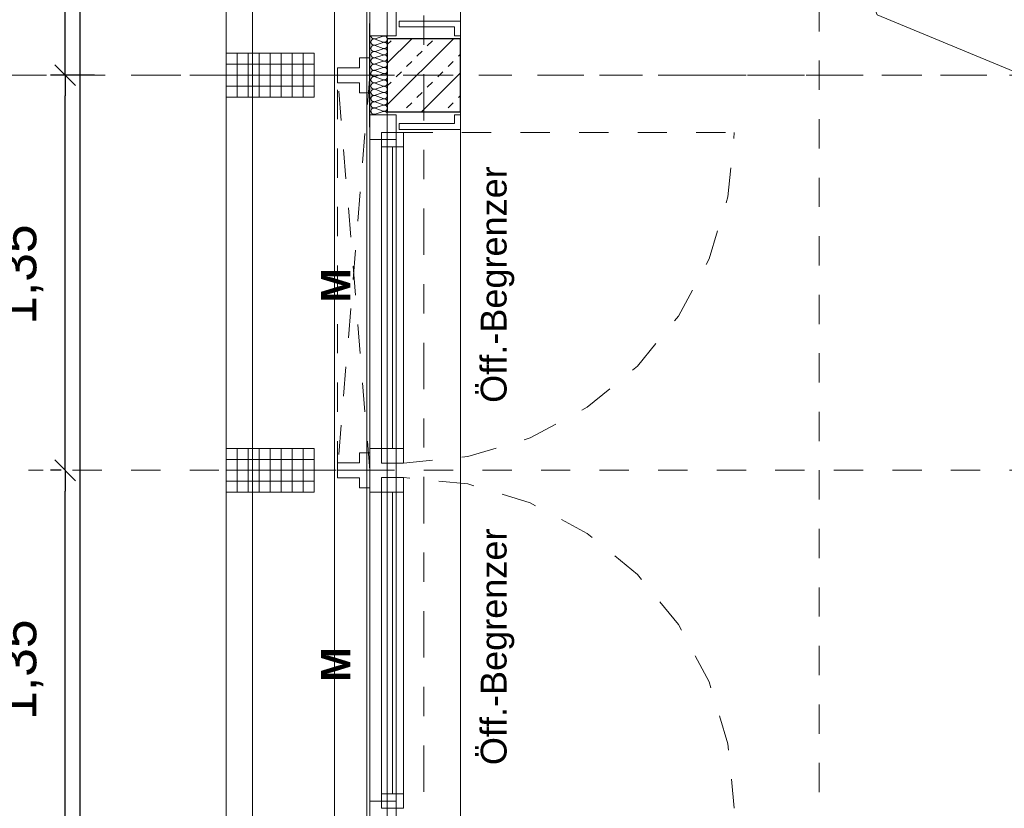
# Model space of a CAD drawing. Header units: metres. Extents: x -45.2 to 14.3, y -31.8 to 10.2.
# Tile 13 of 141: x -40.5 to -37.2, y -16 to -13.3. Entities that reach past the tile are written whole.
import ezdxf

# ---------------------------------------------------------------- set-up
doc = ezdxf.new("R2010")
doc.units = ezdxf.units.M
doc.header["$LTSCALE"] = 0.05
for name, pattern in [('1600.2032', [1.6, 0.8, -0.8]), ('Achsen 01', [5.291531, 3.175, -1.058062, 0.352704, -0.705764]), ('gestrichelt - 01', [2, 1, -1]), ('Raster 01', [2, 1, -1])]:
    doc.linetypes.add(name, pattern=pattern)
doc.layers.get('0').update_dxf_attribs({"lineweight": 25})
for name, color, linetype, lineweight, true_color in [('013_Beton und Stahlbetonarbeiten-000 Brüstung', 7, 'Continuous', 9, 0xa6a6a6), ('014_Fassadenarbeiten-000 Aufsicht Betonfertigteile', 7, 'Continuous', 9, 0xc0c0c0), ('014_Fassadenarbeiten-330 mineralische Dämmung', 7, 'Continuous', 9, 0x666666), ('030_Sonnenschutzarbeiten-Bemassung', 7, 'Continuous', 13, 0xff6633), ('030_Sonnenschutzarbeiten-Grundriss', 7, 'Continuous', 13, 0x555555), ('031_Metallbauarbeiten-330 Aufsicht Metallbauarbeiten', 7, 'Continuous', 9, 0xa6a6a6), ('032_Metallarbeiten-Fenster', 7, 'Continuous', 13, 0x444444), ('032_Metallarbeiten-Öffnungsbegrenzer', 7, 'Continuous', 13, 0x444444), ('ACTES-Einrichtung Aufsicht.', 7, 'Continuous', 9, 0xa6a6a6), ('AV1-Achsen', 1, 'Achsen 01', 18, 0xff0000), ('AV1-Raster', 7, 'Raster 01', 9, 0xa6a6a6)]:
    doc.layers.add(name, color=color, linetype=linetype, lineweight=lineweight, true_color=true_color)
for name, color, linetype, lineweight in [('013_Beton und Stahlbetonarbeiten-330 Außenstützen', 7, 'Continuous', 25), ('014_Fassadenarbeiten-330 Betonfertigteile vertikal', 7, 'Continuous', 9), ('027_Tischlerarbeiten-330 Innenfensterbänke', 7, 'Continuous', 9), ('030_Sonnenschutzarbeiten-Kasten+Behang', 7, 'Continuous', 5), ('030_Sonnenschutzarbeiten-Motor', 7, 'Continuous', 5), ('Bemaßung-Bemaßung', 7, 'Continuous', 9), ('Keine', 7, 'Continuous', 9)]:
    doc.layers.add(name, color=color, linetype=linetype, lineweight=lineweight)
doc.styles.add('Arial', font='arial.ttf')
doc.styles.add('Arial (bold)', font='arialbd.ttf')

msp = doc.modelspace()

# ---------------------------------------------------------------- linework, layer by layer
at = {"color": 0, "linetype": 'ByBlock', "lineweight": -2}
for p, q in [((-40.375, -13.5), (-40.375, -13.4293)), ((-40.375, -13.5), (-40.375, -13.5707)), ((-40.375, -14.85), (-40.375, -14.7793)), ((-40.375, -14.85), (-40.375, -14.9207))]:
    msp.add_line(p, q, dxfattribs=at)
at = {"color": 0, "linetype": 'Continuous', "lineweight": 15}
for p, q in [((-40.3396, -13.5354), (-40.4104, -13.4646)), ((-40.4104, -13.4646), (-40.3396, -13.5354)), ((-40.3396, -14.8854), (-40.4104, -14.8146)), ((-40.4104, -14.8146), (-40.3396, -14.8854))]:
    msp.add_line(p, q, dxfattribs=at)
at = {"layer": '013_Beton und Stahlbetonarbeiten-000 Brüstung'}
for points in [[(-39.275, -13.375), (-39.275, -10.925), (-39.025, -10.925), (-39.025, -13.375)], [(-39.275, -16.075), (-39.275, -13.625), (-39.025, -13.625), (-39.025, -16.075)]]:
    msp.add_lwpolyline(points, close=True, dxfattribs=at)
at = {"layer": '013_Beton und Stahlbetonarbeiten-330 Außenstützen', "color": 251, "linetype": 'Continuous', "lineweight": 13, "true_color": 0x4c4c4c}
for p, q in [((-39.0495, -13.375), (-39.275, -13.6005)), ((-39.1909, -13.375), (-39.275, -13.4591)), ((-39.275, -13.3949), (-39.2621, -13.382)), ((-39.1384, -13.3997), (-39.1207, -13.382)), ((-39.1737, -13.435), (-39.156, -13.4174)), ((-39.0323, -13.435), (-39.025, -13.4277)), ((-39.2091, -13.4704), (-39.1914, -13.4527)), ((-39.0676, -13.4704), (-39.05, -13.4527)), ((-39.2444, -13.5057), (-39.2267, -13.4881)), ((-39.025, -13.4919), (-39.1581, -13.625)), ((-39.103, -13.5057), (-39.0853, -13.4881)), ((-39.275, -13.5363), (-39.2621, -13.5234)), ((-39.1384, -13.5411), (-39.1207, -13.5234)), ((-39.1737, -13.5765), (-39.156, -13.5588)), ((-39.0323, -13.5765), (-39.025, -13.5692)), ((-39.2091, -13.6118), (-39.1914, -13.5941)), ((-39.0676, -13.6118), (-39.05, -13.5941))]:
    msp.add_line(p, q, dxfattribs=at)
at = {"layer": '013_Beton und Stahlbetonarbeiten-330 Außenstützen'}
msp.add_lwpolyline([(-39.025, -13.375), (-39.275, -13.375), (-39.275, -13.625), (-39.025, -13.625)], close=True, dxfattribs=at)
at = {"layer": '014_Fassadenarbeiten-000 Aufsicht Betonfertigteile'}
msp.add_lwpolyline([(-39.455, 0.305), (-39.455, -21.905), (-39.825, -22.275), (-39.825, 0.675)], close=True, dxfattribs=at)
at = {"layer": '014_Fassadenarbeiten-330 Betonfertigteile vertikal', "color": 8, "linetype": 'Continuous', "lineweight": 9, "true_color": 0x808080}
for p, q in [((-39.7875, -13.425), (-39.7875, -13.575)), ((-39.75, -13.425), (-39.75, -13.575)), ((-39.7125, -13.425), (-39.7125, -13.575)), ((-39.675, -13.425), (-39.675, -13.575)), ((-39.6375, -13.425), (-39.6375, -13.575)), ((-39.6, -13.425), (-39.6, -13.575)), ((-39.5625, -13.425), (-39.5625, -13.575)), ((-39.7875, -14.775), (-39.7875, -14.925)), ((-39.75, -14.775), (-39.75, -14.925)), ((-39.7125, -14.775), (-39.7125, -14.925)), ((-39.675, -14.775), (-39.675, -14.925)), ((-39.6375, -14.775), (-39.6375, -14.925)), ((-39.6, -14.775), (-39.6, -14.925)), ((-39.5625, -14.775), (-39.5625, -14.925))]:
    msp.add_line(p, q, dxfattribs=at)
at = {"layer": '014_Fassadenarbeiten-330 Betonfertigteile vertikal', "color": 8, "linetype": 'Continuous', "lineweight": 13, "true_color": 0x808080}
for p, q in [((-39.825, -13.4625), (-39.525, -13.4625)), ((-39.825, -13.5), (-39.525, -13.5)), ((-39.825, -13.5375), (-39.525, -13.5375)), ((-39.825, -14.8125), (-39.525, -14.8125)), ((-39.825, -14.85), (-39.525, -14.85)), ((-39.825, -14.8875), (-39.525, -14.8875))]:
    msp.add_line(p, q, dxfattribs=at)
at = {"layer": '014_Fassadenarbeiten-330 Betonfertigteile vertikal'}
for points in [[(-39.525, -13.425), (-39.525, -13.575), (-39.825, -13.575), (-39.825, -13.425)], [(-39.525, -14.775), (-39.525, -14.925), (-39.825, -14.925), (-39.825, -14.775)]]:
    msp.add_lwpolyline(points, close=True, dxfattribs=at)
at = {"layer": '014_Fassadenarbeiten-330 mineralische Dämmung'}
for points in [[(-39.331, -13.365), (-39.3308, -13.367), (-39.3303, -13.369), (-39.3294, -13.3708), (-39.3282, -13.3724), (-39.3267, -13.3738), (-39.3249, -13.3748), (-39.323, -13.3755), (-39.321, -13.3758), (-39.319, -13.3758), (-39.317, -13.3753), (-39.289, -13.3664), (-39.289, -13.3664), (-39.287, -13.3659), (-39.285, -13.3659), (-39.283, -13.3662), (-39.2811, -13.3669), (-39.2794, -13.3679), (-39.2779, -13.3692), (-39.2767, -13.3708), (-39.2757, -13.3726), (-39.2752, -13.3745), (-39.275, -13.3766), (-39.2752, -13.3786), (-39.2757, -13.3805), (-39.2767, -13.3823), (-39.2779, -13.3839), (-39.2794, -13.3852), (-39.2811, -13.3862), (-39.283, -13.3869), (-39.285, -13.3872), (-39.287, -13.3872), (-39.289, -13.3867), (-39.317, -13.3764), (-39.317, -13.3764), (-39.319, -13.376), (-39.321, -13.3759), (-39.323, -13.3762), (-39.3249, -13.3769), (-39.3266, -13.3779), (-39.3281, -13.3793), (-39.3293, -13.3809), (-39.3302, -13.3827), (-39.3308, -13.3846), (-39.331, -13.3866), (-39.3308, -13.3886), (-39.3302, -13.3905), (-39.3293, -13.3923), (-39.3281, -13.3939), (-39.3266, -13.3953), (-39.3249, -13.3963), (-39.323, -13.397), (-39.321, -13.3973), (-39.319, -13.3972), (-39.317, -13.3968), (-39.289, -13.3878), (-39.289, -13.3878), (-39.287, -13.3874), (-39.285, -13.3873), (-39.283, -13.3876), (-39.2811, -13.3883), (-39.2794, -13.3893), (-39.2779, -13.3907), (-39.2767, -13.3923), (-39.2757, -13.3941), (-39.2752, -13.396), (-39.275, -13.398), (-39.2752, -13.4), (-39.2757, -13.4019), (-39.2767, -13.4037), (-39.2779, -13.4053), (-39.2794, -13.4067), (-39.2811, -13.4077), (-39.283, -13.4084), (-39.285, -13.4087), (-39.287, -13.4086), (-39.289, -13.4082), (-39.317, -13.3978), (-39.317, -13.3978), (-39.319, -13.3974), (-39.321, -13.3974), (-39.323, -13.3977), (-39.3249, -13.3984), (-39.3266, -13.3994), (-39.3281, -13.4007), (-39.3293, -13.4023), (-39.3302, -13.4041), (-39.3308, -13.406), (-39.331, -13.408), (-39.3308, -13.4101), (-39.3302, -13.412), (-39.3293, -13.4138), (-39.3281, -13.4154), (-39.3266, -13.4167), (-39.3249, -13.4177), (-39.323, -13.4184), (-39.321, -13.4187), (-39.319, -13.4187), (-39.317, -13.4182)], [(-39.317, -13.3764), (-39.319, -13.376), (-39.321, -13.3759), (-39.323, -13.3762), (-39.3249, -13.3769), (-39.3266, -13.3779), (-39.3281, -13.3793), (-39.3293, -13.3809), (-39.3302, -13.3827), (-39.3308, -13.3846), (-39.331, -13.3866), (-39.3308, -13.3886), (-39.3302, -13.3905), (-39.3293, -13.3923), (-39.3281, -13.3939), (-39.3266, -13.3953), (-39.3249, -13.3963), (-39.323, -13.397), (-39.321, -13.3973), (-39.319, -13.3972), (-39.317, -13.3968), (-39.289, -13.3878), (-39.289, -13.3878), (-39.287, -13.3874), (-39.285, -13.3873), (-39.283, -13.3876), (-39.2811, -13.3883), (-39.2794, -13.3893), (-39.2779, -13.3907), (-39.2767, -13.3923), (-39.2757, -13.3941), (-39.2752, -13.396), (-39.275, -13.398), (-39.2752, -13.4), (-39.2757, -13.4019), (-39.2767, -13.4037), (-39.2779, -13.4053), (-39.2794, -13.4067), (-39.2811, -13.4077), (-39.283, -13.4084), (-39.285, -13.4087), (-39.287, -13.4086), (-39.289, -13.4082), (-39.317, -13.3978), (-39.317, -13.3978), (-39.319, -13.3974), (-39.321, -13.3974), (-39.323, -13.3977), (-39.3249, -13.3984), (-39.3266, -13.3994), (-39.3281, -13.4007), (-39.3293, -13.4023), (-39.3302, -13.4041), (-39.3308, -13.406), (-39.331, -13.408), (-39.3308, -13.4101), (-39.3302, -13.412), (-39.3293, -13.4138), (-39.3281, -13.4154), (-39.3266, -13.4167), (-39.3249, -13.4177), (-39.323, -13.4184), (-39.321, -13.4187), (-39.319, -13.4187), (-39.317, -13.4182), (-39.289, -13.4092), (-39.289, -13.4092), (-39.287, -13.4088), (-39.285, -13.4088), (-39.283, -13.4091), (-39.2811, -13.4098), (-39.2794, -13.4108), (-39.2779, -13.4121), (-39.2767, -13.4137), (-39.2757, -13.4155), (-39.2752, -13.4174), (-39.275, -13.4194), (-39.2752, -13.4215), (-39.2757, -13.4234), (-39.2767, -13.4252), (-39.2779, -13.4268), (-39.2794, -13.4281), (-39.2811, -13.4291), (-39.283, -13.4298), (-39.285, -13.4301), (-39.287, -13.4301), (-39.289, -13.4296), (-39.317, -13.4193), (-39.317, -13.4193), (-39.319, -13.4189), (-39.321, -13.4188), (-39.323, -13.4191), (-39.3249, -13.4198), (-39.3266, -13.4208), (-39.3281, -13.4222), (-39.3293, -13.4238), (-39.3302, -13.4256), (-39.3308, -13.4275), (-39.331, -13.4295), (-39.3308, -13.4315), (-39.3302, -13.4334), (-39.3293, -13.4352), (-39.3281, -13.4368), (-39.3266, -13.4382), (-39.3249, -13.4392), (-39.323, -13.4399), (-39.321, -13.4402), (-39.319, -13.4401), (-39.317, -13.4397), (-39.289, -13.4307), (-39.289, -13.4307), (-39.287, -13.4303), (-39.285, -13.4302), (-39.283, -13.4305), (-39.2811, -13.4312), (-39.2794, -13.4322), (-39.2779, -13.4336), (-39.2767, -13.4352), (-39.2757, -13.437), (-39.2752, -13.4389), (-39.275, -13.4409), (-39.2752, -13.4429), (-39.2757, -13.4448), (-39.2767, -13.4466), (-39.2779, -13.4482), (-39.2794, -13.4496), (-39.2811, -13.4506), (-39.283, -13.4513), (-39.285, -13.4516), (-39.287, -13.4515), (-39.289, -13.4511), (-39.317, -13.4407), (-39.317, -13.4407), (-39.319, -13.4403), (-39.321, -13.4403), (-39.323, -13.4406), (-39.3249, -13.4413), (-39.3266, -13.4423), (-39.3281, -13.4436), (-39.3293, -13.4452), (-39.3302, -13.447), (-39.3308, -13.4489), (-39.331, -13.4509), (-39.3308, -13.453), (-39.3302, -13.4549), (-39.3293, -13.4567), (-39.3281, -13.4583), (-39.3266, -13.4596), (-39.3249, -13.4606), (-39.323, -13.4613), (-39.321, -13.4616), (-39.319, -13.4616), (-39.317, -13.4611), (-39.289, -13.4521), (-39.289, -13.4521), (-39.287, -13.4517), (-39.285, -13.4517), (-39.283, -13.452), (-39.2811, -13.4527), (-39.2794, -13.4537), (-39.2779, -13.455), (-39.2767, -13.4566), (-39.2757, -13.4584), (-39.2752, -13.4603), (-39.275, -13.4623), (-39.2752, -13.4644), (-39.2757, -13.4663), (-39.2767, -13.4681), (-39.2779, -13.4697), (-39.2794, -13.471), (-39.2811, -13.472), (-39.283, -13.4727), (-39.285, -13.473), (-39.287, -13.473), (-39.289, -13.4725), (-39.317, -13.4622), (-39.317, -13.4622), (-39.319, -13.4618), (-39.321, -13.4617), (-39.323, -13.462), (-39.3249, -13.4627), (-39.3266, -13.4637), (-39.3281, -13.4651), (-39.3293, -13.4667), (-39.3302, -13.4685), (-39.3308, -13.4704), (-39.331, -13.4724), (-39.3308, -13.4744), (-39.3302, -13.4763), (-39.3293, -13.4781), (-39.3281, -13.4797), (-39.3266, -13.4811), (-39.3249, -13.4821), (-39.323, -13.4828), (-39.321, -13.4831), (-39.319, -13.483), (-39.317, -13.4826), (-39.289, -13.4736), (-39.289, -13.4736), (-39.287, -13.4732), (-39.285, -13.4731), (-39.283, -13.4734), (-39.2811, -13.4741), (-39.2794, -13.4751), (-39.2779, -13.4765), (-39.2767, -13.4781), (-39.2757, -13.4799), (-39.2752, -13.4818), (-39.275, -13.4838), (-39.2752, -13.4858), (-39.2757, -13.4877), (-39.2767, -13.4895), (-39.2779, -13.4911), (-39.2794, -13.4925), (-39.2811, -13.4935), (-39.283, -13.4942), (-39.285, -13.4945), (-39.287, -13.4944), (-39.289, -13.494), (-39.317, -13.4836), (-39.317, -13.4836), (-39.319, -13.4832), (-39.321, -13.4832), (-39.323, -13.4835), (-39.3249, -13.4842), (-39.3266, -13.4852), (-39.3281, -13.4865), (-39.3293, -13.4881), (-39.3302, -13.4899), (-39.3308, -13.4918), (-39.331, -13.4938), (-39.3308, -13.4959), (-39.3302, -13.4978), (-39.3293, -13.4996), (-39.3281, -13.5012), (-39.3266, -13.5025), (-39.3249, -13.5035), (-39.323, -13.5042), (-39.321, -13.5045), (-39.319, -13.5045), (-39.317, -13.504), (-39.289, -13.495), (-39.289, -13.495), (-39.287, -13.4946), (-39.285, -13.4946), (-39.283, -13.4949), (-39.2811, -13.4956), (-39.2794, -13.4966), (-39.2779, -13.4979), (-39.2767, -13.4995), (-39.2757, -13.5013), (-39.2752, -13.5032), (-39.275, -13.5052), (-39.2752, -13.5073), (-39.2757, -13.5092), (-39.2767, -13.511), (-39.2779, -13.5126), (-39.2794, -13.5139), (-39.2811, -13.5149), (-39.283, -13.5156), (-39.285, -13.5159), (-39.287, -13.5159), (-39.289, -13.5154), (-39.317, -13.5051), (-39.317, -13.5051), (-39.319, -13.5047), (-39.321, -13.5046), (-39.323, -13.5049), (-39.3249, -13.5056), (-39.3266, -13.5066), (-39.3281, -13.508), (-39.3293, -13.5096), (-39.3302, -13.5114), (-39.3308, -13.5133), (-39.331, -13.5153), (-39.3308, -13.5173), (-39.3302, -13.5192), (-39.3293, -13.521), (-39.3281, -13.5226), (-39.3266, -13.524), (-39.3249, -13.525), (-39.323, -13.5257), (-39.321, -13.526), (-39.319, -13.5259), (-39.317, -13.5255), (-39.289, -13.5165), (-39.289, -13.5165), (-39.287, -13.5161), (-39.285, -13.516), (-39.283, -13.5163), (-39.2811, -13.517), (-39.2794, -13.518), (-39.2779, -13.5194), (-39.2767, -13.521), (-39.2757, -13.5228), (-39.2752, -13.5247), (-39.275, -13.5267), (-39.2752, -13.5287), (-39.2757, -13.5306), (-39.2767, -13.5324), (-39.2779, -13.534), (-39.2794, -13.5354), (-39.2811, -13.5364), (-39.283, -13.5371), (-39.285, -13.5374), (-39.287, -13.5373), (-39.289, -13.5369), (-39.317, -13.5265), (-39.317, -13.5265), (-39.319, -13.5261), (-39.321, -13.5261), (-39.323, -13.5264), (-39.3249, -13.5271), (-39.3266, -13.5281), (-39.3281, -13.5294), (-39.3293, -13.531), (-39.3302, -13.5328), (-39.3308, -13.5347), (-39.331, -13.5367), (-39.3308, -13.5388), (-39.3302, -13.5407), (-39.3293, -13.5425), (-39.3281, -13.5441), (-39.3266, -13.5454), (-39.3249, -13.5464), (-39.323, -13.5471), (-39.321, -13.5474), (-39.319, -13.5474), (-39.317, -13.5469), (-39.289, -13.5379), (-39.289, -13.5379), (-39.287, -13.5375), (-39.285, -13.5375), (-39.283, -13.5378), (-39.2811, -13.5385), (-39.2794, -13.5395), (-39.2779, -13.5408), (-39.2767, -13.5424), (-39.2757, -13.5442), (-39.2752, -13.5461), (-39.275, -13.5481), (-39.2752, -13.5502), (-39.2757, -13.5521), (-39.2767, -13.5539), (-39.2779, -13.5555), (-39.2794, -13.5568), (-39.2811, -13.5578), (-39.283, -13.5585), (-39.285, -13.5588), (-39.287, -13.5588), (-39.289, -13.5583), (-39.317, -13.548), (-39.317, -13.548), (-39.319, -13.5476), (-39.321, -13.5475), (-39.323, -13.5478), (-39.3249, -13.5485), (-39.3266, -13.5495), (-39.3281, -13.5509), (-39.3293, -13.5525), (-39.3302, -13.5543), (-39.3308, -13.5562), (-39.331, -13.5582), (-39.3308, -13.5602), (-39.3302, -13.5621), (-39.3293, -13.5639), (-39.3281, -13.5655), (-39.3266, -13.5669), (-39.3249, -13.5679), (-39.323, -13.5686), (-39.321, -13.5689), (-39.319, -13.5688), (-39.317, -13.5684), (-39.289, -13.5594), (-39.289, -13.5594), (-39.287, -13.559), (-39.285, -13.5589), (-39.283, -13.5592), (-39.2811, -13.5599), (-39.2794, -13.5609), (-39.2779, -13.5623), (-39.2767, -13.5639), (-39.2757, -13.5657), (-39.2752, -13.5676), (-39.275, -13.5696), (-39.2752, -13.5716), (-39.2757, -13.5735), (-39.2767, -13.5753), (-39.2779, -13.5769), (-39.2794, -13.5783), (-39.2811, -13.5793), (-39.283, -13.58), (-39.285, -13.5803), (-39.287, -13.5802), (-39.289, -13.5798), (-39.317, -13.5694), (-39.317, -13.5694), (-39.319, -13.569), (-39.321, -13.569), (-39.323, -13.5693), (-39.3249, -13.57), (-39.3266, -13.571), (-39.3281, -13.5723), (-39.3293, -13.5739), (-39.3302, -13.5757), (-39.3308, -13.5776), (-39.331, -13.5796), (-39.3308, -13.5816), (-39.3302, -13.5836), (-39.3293, -13.5854), (-39.3281, -13.587), (-39.3266, -13.5883), (-39.3249, -13.5893), (-39.323, -13.59), (-39.321, -13.5903), (-39.319, -13.5903), (-39.317, -13.5898), (-39.289, -13.5808), (-39.289, -13.5808), (-39.287, -13.5804), (-39.285, -13.5804), (-39.283, -13.5807), (-39.2811, -13.5814), (-39.2794, -13.5824), (-39.2779, -13.5837), (-39.2767, -13.5853), (-39.2757, -13.5871), (-39.2752, -13.589), (-39.275, -13.591), (-39.2752, -13.5931), (-39.2757, -13.595), (-39.2767, -13.5968), (-39.2779, -13.5984), (-39.2794, -13.5997), (-39.2811, -13.6007), (-39.283, -13.6014), (-39.285, -13.6017), (-39.287, -13.6017), (-39.289, -13.6012), (-39.317, -13.5909), (-39.317, -13.5909), (-39.319, -13.5905), (-39.321, -13.5904), (-39.323, -13.5907), (-39.3249, -13.5914), (-39.3266, -13.5924), (-39.3281, -13.5938), (-39.3293, -13.5954), (-39.3302, -13.5972), (-39.3308, -13.5991), (-39.331, -13.6011), (-39.3308, -13.6031), (-39.3302, -13.605), (-39.3293, -13.6068), (-39.3281, -13.6084), (-39.3266, -13.6098), (-39.3249, -13.6108), (-39.323, -13.6115), (-39.321, -13.6118), (-39.319, -13.6117), (-39.317, -13.6113), (-39.289, -13.6023), (-39.289, -13.6023), (-39.287, -13.6019), (-39.285, -13.6018), (-39.283, -13.6021), (-39.2811, -13.6028), (-39.2794, -13.6038), (-39.2779, -13.6052), (-39.2767, -13.6068), (-39.2757, -13.6086), (-39.2752, -13.6105), (-39.275, -13.6125), (-39.2752, -13.6145), (-39.2757, -13.6164), (-39.2767, -13.6182), (-39.2779, -13.6198), (-39.2794, -13.6212), (-39.2811, -13.6222), (-39.283, -13.6229), (-39.285, -13.6232), (-39.287, -13.6231), (-39.289, -13.6227)], [(-39.317, -13.5694), (-39.3189, -13.569), (-39.3208, -13.5689), (-39.3227, -13.5692), (-39.3245, -13.5698), (-39.3262, -13.5707), (-39.3277, -13.5719), (-39.329, -13.5734), (-39.329, -13.5734), (-39.3299, -13.575), (-39.3306, -13.5768), (-39.331, -13.5787), (-39.331, -13.5806), (-39.3306, -13.5825), (-39.3299, -13.5843), (-39.329, -13.5859), (-39.329, -13.5859), (-39.3277, -13.5874), (-39.3262, -13.5886), (-39.3245, -13.5895), (-39.3227, -13.5901), (-39.3208, -13.5903), (-39.3189, -13.5903), (-39.317, -13.5898), (-39.289, -13.5808), (-39.289, -13.5808), (-39.2871, -13.5804), (-39.2852, -13.5803), (-39.2833, -13.5806), (-39.2815, -13.5812), (-39.2798, -13.5821), (-39.2783, -13.5833), (-39.277, -13.5848), (-39.277, -13.5848), (-39.2761, -13.5864), (-39.2754, -13.5882), (-39.275, -13.5901), (-39.275, -13.592), (-39.2754, -13.5939), (-39.2761, -13.5957), (-39.277, -13.5973), (-39.277, -13.5973), (-39.2783, -13.5988), (-39.2798, -13.6), (-39.2815, -13.6009), (-39.2833, -13.6015), (-39.2852, -13.6017), (-39.2871, -13.6017), (-39.289, -13.6012), (-39.317, -13.5909), (-39.317, -13.5909), (-39.3189, -13.5905), (-39.3208, -13.5904), (-39.3227, -13.5907), (-39.3245, -13.5912), (-39.3262, -13.5922), (-39.3277, -13.5934), (-39.329, -13.5948), (-39.329, -13.5948), (-39.3299, -13.5965), (-39.3306, -13.5982), (-39.331, -13.6001), (-39.331, -13.6021), (-39.3306, -13.6039), (-39.3299, -13.6057), (-39.329, -13.6074), (-39.329, -13.6074), (-39.3277, -13.6088), (-39.3262, -13.61), (-39.3245, -13.6109), (-39.3227, -13.6115), (-39.3208, -13.6118), (-39.3189, -13.6117), (-39.317, -13.6113), (-39.289, -13.6023), (-39.289, -13.6023), (-39.2871, -13.6019), (-39.2852, -13.6018), (-39.2833, -13.6021), (-39.2815, -13.6026), (-39.2798, -13.6036), (-39.2783, -13.6048), (-39.277, -13.6062), (-39.277, -13.6062), (-39.2761, -13.6079), (-39.2754, -13.6096), (-39.275, -13.6115), (-39.275, -13.6135), (-39.2754, -13.6153), (-39.2761, -13.6171), (-39.277, -13.6188), (-39.277, -13.6188), (-39.2783, -13.6202), (-39.2798, -13.6214), (-39.2815, -13.6223), (-39.2833, -13.6229), (-39.2852, -13.6232), (-39.2871, -13.6231), (-39.289, -13.6227), (-39.317, -13.6123), (-39.317, -13.6123), (-39.3189, -13.6119), (-39.3208, -13.6118), (-39.3227, -13.6121), (-39.3245, -13.6127), (-39.3262, -13.6136), (-39.3277, -13.6148), (-39.329, -13.6163), (-39.329, -13.6163), (-39.3299, -13.6179), (-39.3306, -13.6197), (-39.331, -13.6216), (-39.331, -13.6235), (-39.3306, -13.6254), (-39.3299, -13.6272), (-39.329, -13.6288), (-39.329, -13.6288), (-39.3277, -13.6303), (-39.3262, -13.6315), (-39.3245, -13.6324), (-39.3227, -13.633), (-39.3208, -13.6332), (-39.3189, -13.6332), (-39.317, -13.6327), (-39.289, -13.6237), (-39.289, -13.6237), (-39.2871, -13.6233), (-39.2852, -13.6232), (-39.2833, -13.6235), (-39.2815, -13.6241), (-39.2798, -13.625), (-39.2783, -13.6262), (-39.277, -13.6277), (-39.276, -13.6294), (-39.2754, -13.6312), (-39.275, -13.6331), (-39.275, -13.635)], [(-39.3261, -13.635), (-39.3244, -13.6341), (-39.3226, -13.6335), (-39.3207, -13.6333), (-39.3189, -13.6334), (-39.317, -13.6338), (-39.3137, -13.635)]]:
    msp.add_lwpolyline(points, dxfattribs=at)
at = {"layer": '027_Tischlerarbeiten-330 Innenfensterbänke'}
for points in [[(-39.025, -13.365), (-39.045, -13.365), (-39.045, -13.335), (-39.235, -13.335), (-39.235, -13.315), (-39.025, -13.315)], [(-39.025, -13.635), (-39.045, -13.635), (-39.045, -13.665), (-39.235, -13.665), (-39.235, -13.685), (-39.025, -13.685)]]:
    msp.add_lwpolyline(points, close=True, dxfattribs=at)
at = {"layer": '030_Sonnenschutzarbeiten-Bemassung', "color": 0, "lineweight": -2}
for p, q in [((-40.375, -13.4293), (-40.375, -12.2207)), ((-40.275, -13.5), (-40.425, -13.5)), ((-40.275, -13.5), (-40.425, -13.5)), ((-40.375, -14.7793), (-40.375, -13.5707)), ((-40.3885, -14.85), (-40.425, -14.85)), ((-40.3885, -14.85), (-40.425, -14.85)), ((-40.375, -16.1293), (-40.375, -14.9207))]:
    msp.add_line(p, q, dxfattribs=at)
at = {"layer": '030_Sonnenschutzarbeiten-Grundriss', "color": 251, "true_color": 0x555555}
for points in [[(-39.445, -13.5), (-39.445, -13.474), (-39.37, -13.474), (-39.37, -13.44), (-39.335, -13.44), (-39.335, -13.5)], [(-39.445, -13.5), (-39.445, -13.526), (-39.37, -13.526), (-39.37, -13.56), (-39.335, -13.56), (-39.335, -13.5)], [(-39.445, -14.85), (-39.445, -14.824), (-39.37, -14.824), (-39.37, -14.79), (-39.335, -14.79), (-39.335, -14.85)], [(-39.445, -14.85), (-39.445, -14.876), (-39.37, -14.876), (-39.37, -14.91), (-39.335, -14.91), (-39.335, -14.85)]]:
    msp.add_lwpolyline(points, close=True, dxfattribs=at)
at = {"layer": '030_Sonnenschutzarbeiten-Kasten+Behang', "color": 1, "linetype": '1600.2032', "lineweight": 18, "true_color": 0xff0000}
for p, q in [((-39.335, -14.85), (-39.445, -13.5)), ((-39.335, -13.5), (-39.445, -14.85))]:
    msp.add_line(p, q, dxfattribs=at)
at = {"layer": '030_Sonnenschutzarbeiten-Kasten+Behang', "color": 1, "linetype": 'Continuous', "lineweight": 18, "true_color": 0xff0000}
for points in [[(-39.37, -13.474), (-39.37, -13.44), (-39.335, -13.44), (-39.335, -13.5), (-39.445, -13.5), (-39.445, -13.474)], [(-39.37, -13.526), (-39.37, -13.56), (-39.335, -13.56), (-39.335, -13.5), (-39.445, -13.5), (-39.445, -13.526)], [(-39.37, -14.824), (-39.37, -14.79), (-39.335, -14.79), (-39.335, -14.85), (-39.445, -14.85), (-39.445, -14.824)], [(-39.37, -14.876), (-39.37, -14.91), (-39.335, -14.91), (-39.335, -14.85), (-39.445, -14.85), (-39.445, -14.876)]]:
    msp.add_lwpolyline(points, close=True, dxfattribs=at)
at = {"layer": '030_Sonnenschutzarbeiten-Kasten+Behang', "color": 1, "linetype": '1600.2032', "lineweight": 18, "true_color": 0xff0000}
msp.add_lwpolyline([(-39.335, -13.5), (-39.335, -14.85), (-39.445, -14.85), (-39.445, -13.5)], close=True, dxfattribs=at)
at = {"layer": '031_Metallbauarbeiten-330 Aufsicht Metallbauarbeiten'}
for points in [[(-39.345, -10.8), (-39.345, -13.5), (-39.735, -13.5), (-39.735, -10.8)], [(-39.345, -13.5), (-39.345, -16.125), (-39.735, -16.125), (-39.735, -13.5)]]:
    msp.add_lwpolyline(points, close=True, dxfattribs=at)
at = {"layer": '032_Metallarbeiten-Fenster', "color": 7, "linetype": 'gestrichelt - 01', "lineweight": 18}
msp.add_line((-39.22, -13.695), (-38.09, -13.695), dxfattribs=at)
at = {"layer": '032_Metallarbeiten-Fenster', "color": 7, "lineweight": 18}
for p, q in [((-39.2575, -13.745), (-39.2575, -14.775)), ((-39.2575, -15.955), (-39.2575, -14.925))]:
    msp.add_line(p, q, dxfattribs=at)
for points in [[(-39.245, -13.365), (-39.245, -13.28), (-39.335, -13.28), (-39.335, -13.365)], [(-39.335, -13.72), (-39.245, -13.72), (-39.245, -13.635), (-39.335, -13.635)], [(-39.295, -13.695), (-39.295, -13.745), (-39.22, -13.745), (-39.22, -13.695)], [(-39.245, -15.98), (-39.335, -15.98), (-39.335, -13.72), (-39.245, -13.72)], [(-39.295, -13.745), (-39.295, -14.775), (-39.22, -14.775), (-39.22, -13.745)], [(-39.335, -14.925), (-39.335, -14.775), (-39.245, -14.775), (-39.245, -14.925)], [(-39.295, -14.775), (-39.295, -14.825), (-39.22, -14.825), (-39.22, -14.775)], [(-39.295, -14.925), (-39.295, -14.875), (-39.22, -14.875), (-39.22, -14.925)], [(-39.295, -15.955), (-39.295, -14.925), (-39.22, -14.925), (-39.22, -15.955)], [(-39.295, -16.005), (-39.295, -15.955), (-39.22, -15.955), (-39.22, -16.005)], [(-39.245, -16.065), (-39.245, -15.98), (-39.335, -15.98), (-39.335, -16.065)]]:
    msp.add_lwpolyline(points, close=True, dxfattribs=at)
at = {"layer": '032_Metallarbeiten-Fenster', "color": 7, "linetype": 'Continuous', "lineweight": 9}
msp.add_lwpolyline([(-39.3363, -13.6769), (-39.3363, -13.3231), (-39.3343, -13.3231), (-39.3343, -13.6769)], close=True, dxfattribs=at)
at = {"layer": '032_Metallarbeiten-Fenster', "color": 7, "linetype": 'gestrichelt - 01', "lineweight": 18}
for points in [[(-39.22, -14.825), (-38.9995, -14.8033), (-38.7876, -14.739), (-38.5922, -14.6346), (-38.421, -14.494), (-38.2804, -14.3228), (-38.176, -14.1274), (-38.1117, -13.9155), (-38.09, -13.695)], [(-38.09, -16.005), (-38.1117, -15.7845), (-38.176, -15.5726), (-38.2804, -15.3772), (-38.421, -15.206), (-38.5922, -15.0654), (-38.7876, -14.961), (-38.9995, -14.8967), (-39.22, -14.875)]]:
    msp.add_lwpolyline(points, dxfattribs=at)
at = {"layer": 'ACTES-Einrichtung Aufsicht.'}
msp.add_lwpolyline([(-36.3219, -12.7633), (-36.5415, -13.2936), (-37.0719, -13.5133), (-37.6022, -13.2936), (-37.8219, -12.7633), (-37.6022, -12.233), (-37.0719, -12.0133), (-36.5415, -12.233)], close=True, dxfattribs=at)
at = {"layer": 'AV1-Achsen'}
for p, q in [((-39.15, -26.5), (-39.15, 4.9)), ((-43.35, -13.5), (4.2, -13.5))]:
    msp.add_line(p, q, dxfattribs=at)
at = {"layer": 'AV1-Raster'}
for p, q in [((-37.8, -22.95), (-37.8, 1.35)), ((1.35, -13.5), (-40.5, -13.5)), ((1.35, -14.85), (-40.5, -14.85))]:
    msp.add_line(p, q, dxfattribs=at)
at = {"layer": 'Bemaßung-Bemaßung', "color": 0, "linetype": 'Continuous', "lineweight": -2}
msp.add_line((-40.325, -5.5957), (-40.325, -18.2043), dxfattribs=at)
at = {"layer": 'Defpoints', "color": 0, "lineweight": 0}
for p, q in [((-39.025, -13.375), (-39.025, -13.375)), ((-39.025, -13.375), (-39.025, -13.375)), ((-39.825, -13.425), (-39.825, -13.425)), ((-39.825, -13.425), (-39.825, -13.425)), ((-40.375, -13.5), (-40.375, -13.5)), ((-39.475, -13.5), (-39.475, -13.5)), ((-39.475, -13.5), (-39.475, -13.5)), ((-39.15, -13.5), (-39.15, -13.5)), ((-39.15, -13.5), (-39.15, -13.5)), ((-39.825, -13.575), (-39.825, -13.575)), ((-39.825, -13.575), (-39.825, -13.575)), ((-39.025, -13.625), (-39.025, -13.625)), ((-39.025, -13.625), (-39.025, -13.625)), ((-39.825, -14.775), (-39.825, -14.775)), ((-39.825, -14.775), (-39.825, -14.775)), ((-40.375, -14.85), (-40.375, -14.85)), ((-39.8885, -14.85), (-39.8885, -14.85)), ((-39.8885, -14.85), (-39.8885, -14.85)), ((-39.825, -14.925), (-39.825, -14.925)), ((-39.825, -14.925), (-39.825, -14.925))]:
    msp.add_line(p, q, dxfattribs=at)
at = {"layer": 'Keine', "color": 8, "linetype": 'Continuous', "lineweight": 13, "true_color": 0x808080}
msp.add_lwpolyline([(-39.025, -5.525), (-23.075, -5.525), (-23.075, -21.475), (-39.025, -21.475)], close=True, dxfattribs=at)

# ---------------------------------------------------------------- texts
at = {"layer": '030_Sonnenschutzarbeiten-Bemassung', "color": 0, "char_height": 0.12609, "attachment_point": 7, "rotation": 90, "style": 'Arial'}
for insert in [(-40.4502, -14.3525), (-40.4502, -15.7025)]:
    msp.add_mtext('1,35', dxfattribs=dict(at, insert=insert))
at = {"layer": '030_Sonnenschutzarbeiten-Motor', "color": 255, "char_height": 0.1009, "attachment_point": 7, "rotation": 90, "style": 'Arial (bold)'}
for insert in [(-39.4008, -14.2767), (-39.4008, -15.5721)]:
    msp.add_mtext('M', dxfattribs=dict(at, insert=insert))
at = {"layer": '032_Metallarbeiten-Öffnungsbegrenzer', "color": 7, "char_height": 0.088263, "attachment_point": 7, "rotation": 90, "style": 'Arial'}
for insert in [(-38.8411, -14.6195), (-38.8411, -15.8574)]:
    msp.add_mtext('Öff.-Begrenzer', dxfattribs=dict(at, insert=insert))

doc.saveas('drawing.dxf')
